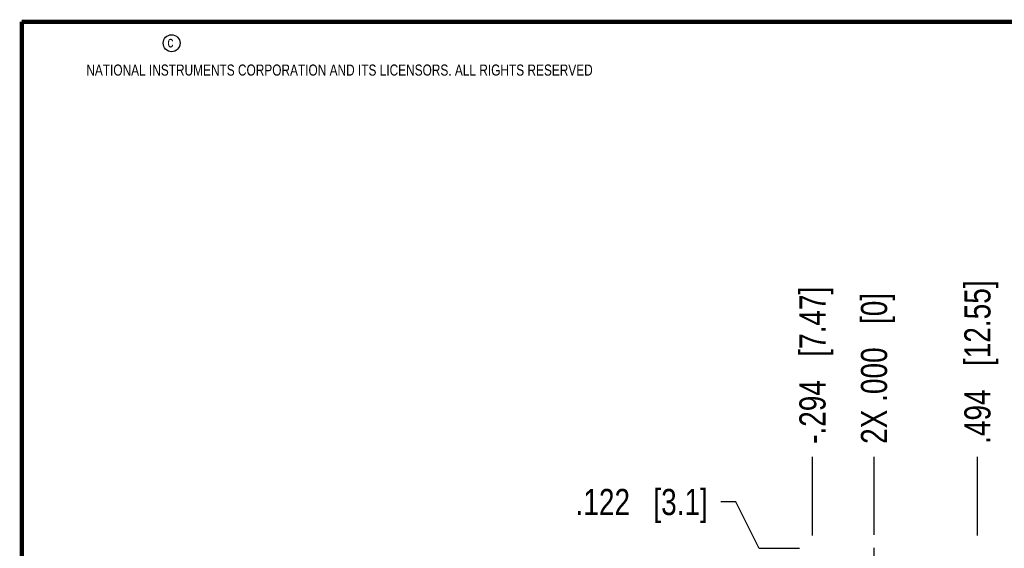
# Model space of a CAD drawing. Header units: inches. Extents: x 0.2 to 16.8, y 0.2 to 10.8.
# Tile 3 of 22: x 0.2 to 4.9, y 8.2 to 10.8. Entities that reach past the tile are written whole.
import ezdxf

# ---------------------------------------------------------------- set-up
doc = ezdxf.new("R2010")
doc.units = ezdxf.units.IN
doc.header["$LTSCALE"] = 0.935
doc.header["$MEASUREMENT"] = 0
doc.linetypes.add('CENTER', pattern=[0.6, 0.375, -0.075, 0.075, -0.075])
doc.layers.get('0').update_dxf_attribs({"linetype": 'CONTINUOUS'})
doc.layers.add('DEFAULT_1', color=7, linetype='CENTER')
doc.layers.add('DIMENSIONS', color=7, linetype='CONTINUOUS')
doc.styles.get("Standard").update_dxf_attribs({"font": 'txt', "width": 0.8})
doc.dimstyles.new('DIMSTYLE_1', dxfattribs={"dimtxt": 0.125, "dimasz": 0.18, "dimexe": 0.18, "dimexo": 0.0625, "dimgap": 0.09, "dimtad": 0, "dimtih": 1, "dimtoh": 1, "dimdec": 3, "dimzin": 4, "dimdsep": 46, "dimtxsty": 'STANDARD', "dimblk": '_FILLED', "dimblk1": '_FILLED', "dimblk2": '_FILLED', "dimcen": 0.09, "dimadec": 0, "dimazin": 0, "dimtp": 0.01, "dimtm": 0.01, "dimtfac": 1, "dimtdec": 3, "dimtofl": 0, "dimtmove": 0, "dimatfit": 3, "dimldrblk": '_FILLED', "dimfxl": 1, "dimtolj": 1, "dimtzin": 4, "dimarcsym": 0})

# ---------------------------------------------------------------- blocks, each defined once
blk = doc.blocks.new('*D0')
at = {"layer": 'DIMENSIONS', "color": 2, "linetype": 'CONTINUOUS'}
for p, q in [((3.6612, 8.4656), (3.5902, 8.4656)), ((3.7726, 8.243), (3.6612, 8.4656)), ((3.9652, 8.243), (3.7726, 8.243))]:
    blk.add_line(p, q, dxfattribs=at)
at = {"layer": 'DIMENSIONS', "color": 2, "linetype": 'CONTINUOUS', "insert": (3.5277, 8.5281), "char_height": 0.125, "width": 1.025, "attachment_point": 3, "line_spacing_factor": 0.9}
blk.add_mtext('.122{\\Ftxt.shx;\\W1.000000;\\H0.125000; }[3.1]', dxfattribs=at)
blk = doc.blocks.new('_FILLED')
at = {"color": 0, "linetype": 'BYBLOCK'}
blk.add_solid([(0, 0), (-1, 0.174), (-1, -0.174)], dxfattribs=at)
blk = doc.blocks.new('*D10')
at = {"layer": 'DIMENSIONS', "color": 2, "linetype": 'CONTINUOUS'}
blk.add_line((4.8157, 8.3055), (4.8157, 8.6805), dxfattribs=at)
at = {"layer": 'DIMENSIONS', "color": 2, "linetype": 'CONTINUOUS', "insert": (4.7532, 8.743), "char_height": 0.125, "width": 1.225, "attachment_point": 1, "rotation": 90, "line_spacing_factor": 0.9}
blk.add_mtext('.494{\\Ftxt.shx;\\W1.000000;\\H0.125000; }[12.55]', dxfattribs=at)
blk = doc.blocks.new('*D11')
at = {"layer": 'DIMENSIONS', "color": 2, "linetype": 'CONTINUOUS'}
blk.add_line((4.3217, 8.3085), (4.3217, 8.6805), dxfattribs=at)
at = {"layer": 'DIMENSIONS', "color": 2, "linetype": 'CONTINUOUS', "insert": (4.2592, 8.743), "char_height": 0.125, "width": 1.125, "attachment_point": 1, "rotation": 90, "line_spacing_factor": 0.9}
blk.add_mtext('2X .000{\\Ftxt.shx;\\W1.000000;\\H0.125000; }[0]', dxfattribs=at)
blk = doc.blocks.new('*D12')
at = {"layer": 'DIMENSIONS', "color": 2, "linetype": 'CONTINUOUS'}
blk.add_line((4.0277, 8.3055), (4.0277, 8.6805), dxfattribs=at)
at = {"layer": 'DIMENSIONS', "color": 2, "linetype": 'CONTINUOUS', "insert": (3.9652, 8.743), "char_height": 0.125, "width": 1.225, "attachment_point": 1, "rotation": 90, "line_spacing_factor": 0.9}
blk.add_mtext('-.294{\\Ftxt.shx;\\W1.000000;\\H0.125000; }[7.47]', dxfattribs=at)

msp = doc.modelspace()

# ---------------------------------------------------------------- linework, layer by layer
at = {"color": 7, "linetype": 'CONTINUOUS', "const_width": 0.02}
for points in [[(0.25, 10.7586), (0.25, 0.2586)], [(16.75, 10.7586), (0.25, 10.7586)]]:
    msp.add_lwpolyline(points, dxfattribs=at)
at = {"color": 2, "linetype": 'CONTINUOUS'}
msp.add_circle((0.9659, 10.6562), 0.0403, dxfattribs=at)
at = {"layer": 'DEFAULT_1', "color": 7, "linetype": 'CENTER'}
msp.add_line((4.3217, 8.1209), (4.3217, 8.246), dxfattribs=at)

# ---------------------------------------------------------------- texts
at = {"color": 2, "linetype": 'CONTINUOUS', "char_height": 0.053, "attachment_point": 1, "line_spacing_factor": 0.9}
for s, insert, width in [('c', (0.946, 10.6893), 0.0424), ('NATIONAL INSTRUMENTS CORPORATION AND ITS LICENSORS. ALL RIGHTS RESERVED', (0.5583, 10.5546), 3.0104)]:
    msp.add_mtext(s, dxfattribs=dict(at, insert=insert, width=width))

# ---------------------------------------------------------------- dimensions: what is measured, and where the dimension line sits
at = {"layer": 'DIMENSIONS', "color": 2, "linetype": 'CONTINUOUS'}
for feature_location, offset, origin, text, picture, middle in [((4.0277, 8.3055), (0, 0.375), (4.3217, 8.243), '-<>', '*D12', (4.0277, 9.3555)), ((4.3217434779, 8.3085414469), (0, 0.3719472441), (4.3217434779, 8.2460414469), '2X <>', '*D11', (4.3217434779, 9.305488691))]:
    dim = msp.add_ordinate_dim(feature_location=feature_location, offset=offset, dtype=1, origin=origin, text=text, dimstyle='DIMSTYLE_1', dxfattribs=at)
    dim.commit()
    dim.dimension.update_dxf_attribs({"geometry": picture, "text_midpoint": middle})
for feature_location, offset, dtype, origin, picture, middle in [((4.8157, 8.3055), (0, 0.375), 1, (4.3217, 8.246), '*D10', (4.8157, 9.3555)), ((3.9652, 8.243), (-0.375, 0.2226), 0, (4.1966, 8.1209), '*D0', (2.7652, 8.4656))]:
    dim = msp.add_ordinate_dim(feature_location=feature_location, offset=offset, dtype=dtype, origin=origin, dimstyle='DIMSTYLE_1', dxfattribs=at)
    dim.commit()
    dim.dimension.update_dxf_attribs({"geometry": picture, "text_midpoint": middle})

doc.saveas('drawing.dxf')
